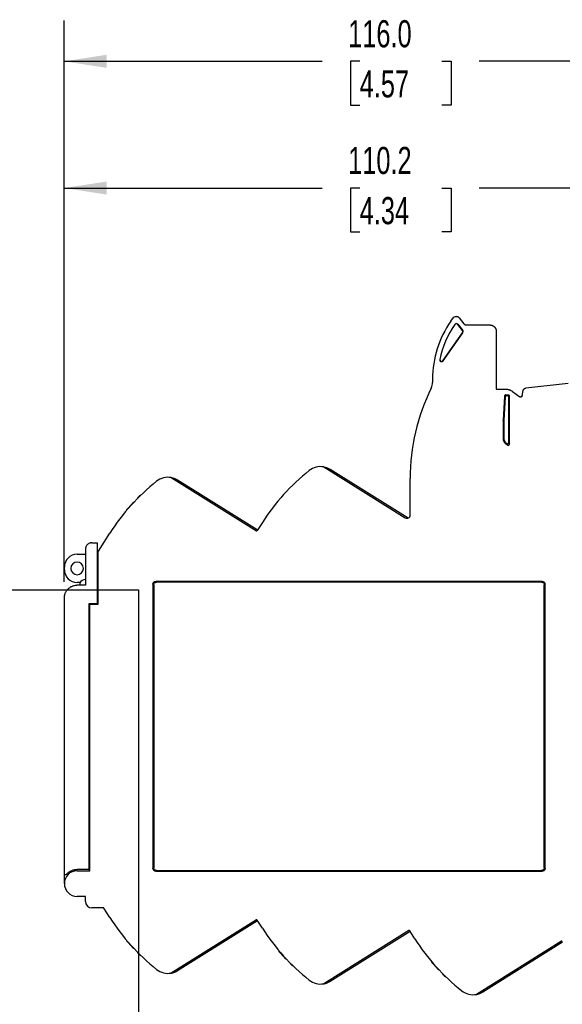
# Model space of a CAD drawing. Header units: millimetres. Extents: x 6 to 543, y 6 to 386.
# Tile 7 of 12: x 255 to 339, y 145 to 299. Entities that reach past the tile are written whole.
import ezdxf

# ---------------------------------------------------------------- set-up
doc = ezdxf.new("R2010")
doc.units = ezdxf.units.MM
doc.header["$LTSCALE"] = 2
doc.layers.add('DIMENSIONS', color=140, linetype='Continuous', lineweight=25)
doc.layers.add('TEXT', color=140, linetype='Continuous', lineweight=25)
doc.styles.add('SLDTEXTSTYLE0', font='TXT', dxfattribs={"width": 0.7})
doc.dimstyles.new('SLDDIMSTYLE1', dxfattribs={"dimtxt": 4.316016, "dimasz": 6.604, "dimexe": 0, "dimexo": 0.0625, "dimgap": 1.079004, "dimtad": 0, "dimtih": 1, "dimtoh": 1, "dimrnd": 1e-09, "dimzin": 12, "dimdsep": 46, "dimtxsty": 'SLDTEXTSTYLE0', "dimsah": 1, "dimcen": 0.09, "dimadec": 0, "dimazin": 3, "dimtfac": 1, "dimtofl": 0, "dimtmove": 0, "dimatfit": 3, "dimfxl": 0, "dimfrac": 2, "dimtolj": 1, "dimtzin": 12, "dimarcsym": 0})
doc.dimstyles.new('SLDDIMSTYLE2', dxfattribs={"dimtxt": 4.316016, "dimasz": 6.604, "dimexe": 0, "dimexo": 0.0625, "dimgap": 1.079004, "dimtad": 0, "dimtih": 1, "dimtoh": 1, "dimrnd": 1e-09, "dimzin": 4, "dimdsep": 46, "dimtxsty": 'SLDTEXTSTYLE0', "dimsah": 1, "dimcen": 0.09, "dimadec": 0, "dimazin": 1, "dimtfac": 1, "dimtofl": 0, "dimtmove": 0, "dimatfit": 3, "dimfxl": 0, "dimfrac": 2, "dimtolj": 1, "dimtzin": 12, "dimarcsym": 0})

# ---------------------------------------------------------------- blocks, each defined once
blk = doc.blocks.new('_D_5')
at = {"layer": 'DIMENSIONS'}
for p, q in [((261.47, 210.8), (261.47, 278.61)), ((371.62, 204.05), (371.62, 278.61)), ((261.47, 272.26), (301.74, 272.26)), ((307.59, 272.26), (306.14, 272.26)), ((306.14, 272.26), (306.14, 265.4)), ((320.42, 272.26), (321.86, 272.26)), ((321.86, 272.26), (321.86, 265.4)), ((371.62, 272.26), (326.26, 272.26)), ((306.14, 265.4), (307.59, 265.4)), ((321.86, 265.4), (320.42, 265.4))]:
    blk.add_line(p, q, dxfattribs=at)
for points in [[(261.47, 272.26), (268.08, 271.24), (268.08, 273.27)], [(371.62, 272.26), (365.02, 273.27), (365.02, 271.24)]]:
    blk.add_solid(points, dxfattribs=at)
at = {"layer": 'DIMENSIONS', "char_height": 4.233, "attachment_point": 1, "style": 'SLDTEXTSTYLE0'}
for s, insert in [('110.2', (305.79, 278.68)), ('4.34', (307.59, 270.85))]:
    blk.add_mtext(s, dxfattribs=dict(at, insert=insert))
blk = doc.blocks.new('_D_6')
at = {"layer": 'DIMENSIONS'}
for p, q in [((261.47, 210.8), (261.47, 298.39)), ((377.47, 252.67), (377.47, 298.39)), ((261.47, 292.04), (301.74, 292.04)), ((307.59, 292.04), (306.14, 292.04)), ((306.14, 292.04), (306.14, 285.18)), ((320.42, 292.04), (321.86, 292.04)), ((321.86, 292.04), (321.86, 285.18)), ((377.47, 292.04), (326.26, 292.04)), ((306.14, 285.18), (307.59, 285.18)), ((321.86, 285.18), (320.42, 285.18))]:
    blk.add_line(p, q, dxfattribs=at)
for points in [[(261.47, 292.04), (268.08, 291.02), (268.08, 293.06)], [(377.47, 292.04), (370.87, 293.06), (370.87, 291.02)]]:
    blk.add_solid(points, dxfattribs=at)
at = {"layer": 'DIMENSIONS', "char_height": 4.233, "attachment_point": 1, "style": 'SLDTEXTSTYLE0'}
for s, insert in [('116.0', (305.79, 298.46)), ('4.57', (307.59, 290.64))]:
    blk.add_mtext(s, dxfattribs=dict(at, insert=insert))

msp = doc.modelspace()

# ---------------------------------------------------------------- linework, layer by layer
for p, q in [((322.477, 252.181), (322.742, 252.181)), ((321.82, 251.465), (322.234, 252.055)), ((322.441, 250.973), (322.466, 250.956)), ((322.917, 250.987), (322.893, 250.968)), ((323.652, 249.996), (322.893, 250.968)), ((322.917, 250.987), (323.677, 250.015)), ((323.136, 251.989), (323.851, 251.074)), ((324.245, 250.881), (327.922, 250.881)), ((320.588, 245.293), (323.66, 249.68)), ((320.614, 245.275), (323.686, 249.662)), ((323.652, 249.996), (323.677, 250.015)), ((323.66, 249.68), (323.686, 249.662)), ((328.922, 249.881), (328.922, 240.881)), ((320.112, 245.5), (320.081, 245.506)), ((320.614, 245.275), (320.588, 245.293)), ((318.972, 242.431), (318.972, 241.925)), ((333.561, 241.043), (340.16, 241.784)), ((328.922, 240.881), (330.271, 240.881)), ((330.399, 239.952), (330.785, 239.952)), ((330.399, 239.952), (330.513, 239.831)), ((330.664, 239.831), (330.513, 239.831)), ((330.664, 239.831), (330.785, 239.952)), ((331.448, 240.498), (332.576, 239.677)), ((332.968, 239.832), (333.125, 240.641)), ((330.202, 239.765), (329.997, 236.042)), ((330.316, 239.644), (330.117, 236.039)), ((330.202, 239.765), (330.316, 239.644)), ((330.862, 239.634), (330.982, 239.754)), ((330.862, 232.539), (330.862, 239.634)), ((330.982, 232.313), (330.982, 239.754)), ((329.995, 235.988), (329.997, 236.042)), ((329.995, 235.988), (329.995, 233.018)), ((329.995, 235.988), (330.116, 235.985)), ((330.117, 236.039), (329.997, 236.042)), ((330.117, 236.039), (330.116, 235.985)), ((330.116, 235.985), (330.116, 233.05)), ((330.116, 233.05), (329.995, 233.018)), ((330.182, 232.803), (330.054, 232.785)), ((301.991, 228.721), (314.707, 220.775)), ((315.144, 220.738), (302.974, 228.343)), ((278.172, 227.056), (291.457, 218.754)), ((291.605, 218.897), (279.155, 226.677)), ((315.472, 221.199), (315.472, 226.9)), ((273.298, 224.27), (273.341, 224.243)), ((295.61, 224.287), (295.606, 224.29)), ((271.227, 221.973), (271.182, 222.002)), ((271.371, 222.142), (271.327, 222.171)), ((292.392, 220.037), (291.595, 218.785)), ((266.788, 215.569), (268.573, 218.371)), ((265.772, 216.882), (266.672, 216.884)), ((266.672, 207.414), (266.672, 216.884)), ((264.772, 215.882), (264.772, 210.281)), ((266.772, 215.544), (266.788, 215.569)), ((266.772, 215.515), (266.772, 215.544)), ((266.772, 207.314), (266.772, 215.515)), ((263.472, 215.081), (264.772, 215.081)), ((266.672, 215.081), (266.772, 215.081)), ((261.472, 212.681), (261.472, 213.081)), ((263.937, 210.681), (263.472, 210.681)), ((263.897, 210.616), (263.897, 210.266)), ((266.772, 210.681), (266.672, 210.681)), ((336.11, 210.847), (275.734, 210.847)), ((275.734, 210.847), (275.85, 210.731)), ((335.995, 210.731), (275.85, 210.731)), ((336.11, 210.847), (335.995, 210.731)), ((264.772, 210.281), (263.437, 210.258)), ((275.307, 210.419), (275.307, 166.043)), ((275.307, 210.419), (275.422, 210.304)), ((275.422, 210.304), (275.422, 166.159)), ((336.538, 210.419), (336.422, 210.304)), ((336.422, 166.159), (336.422, 210.304)), ((336.538, 166.043), (336.538, 210.419)), ((261.472, 165.094), (261.472, 208.258)), ((265.372, 207.414), (266.672, 207.414)), ((265.372, 165.881), (265.372, 207.414)), ((265.472, 165.681), (265.472, 207.314)), ((265.472, 207.314), (266.772, 207.314)), ((275.422, 166.159), (275.307, 166.043)), ((336.538, 166.043), (336.422, 166.159)), ((261.472, 165.094), (261.772, 165.078)), ((261.472, 163.681), (261.472, 165.094)), ((262.027, 165.064), (261.772, 165.078)), ((265.372, 165.881), (263.472, 165.881)), ((263.472, 165.681), (265.472, 165.681)), ((265.372, 165.881), (265.372, 165.681)), ((275.734, 165.616), (275.85, 165.731)), ((275.734, 165.616), (336.11, 165.616)), ((275.85, 165.731), (335.995, 165.731)), ((336.11, 165.616), (335.995, 165.731)), ((264.772, 161.681), (263.472, 161.681)), ((264.772, 160.881), (264.772, 161.681)), ((267.569, 159.881), (265.772, 159.881)), ((268.573, 158.392), (267.653, 159.835)), ((291.457, 158.009), (278.172, 149.707)), ((279.154, 150.085), (291.649, 157.893)), ((292.392, 156.726), (291.595, 157.978)), ((315.276, 156.343), (301.991, 148.042)), ((302.973, 148.42), (315.468, 156.227)), ((316.211, 155.06), (315.414, 156.312)), ((271.182, 154.761), (271.227, 154.79)), ((271.371, 154.621), (271.327, 154.592)), ((339.095, 154.678), (325.81, 146.376)), ((326.805, 146.762), (339.287, 154.562)), ((273.341, 152.52), (273.298, 152.492)), ((294.994, 153.094), (295.044, 153.126)), ((295.189, 152.957), (295.138, 152.925)), ((297.158, 150.857), (297.109, 150.826)), ((318.806, 151.428), (318.862, 151.463)), ((319.006, 151.294), (318.95, 151.259)), ((320.975, 149.193), (320.921, 149.159))]:
    msp.add_line(p, q)
for centre, radius, start, end in [((334.722, 242.431), 15.75, 145, 180), ((334.722, 242.431), 14.96, 145.17905, 168.13855), ((334.722, 242.431), 14.929, 145.17905, 168.13855), ((322.684, 250.804), 0.296, 38, 145.17905), ((322.684, 250.804), 0.265, 38, 145.17905), ((323.443, 249.832), 0.265, 325, 38), ((323.443, 249.832), 0.296, 325, 38), ((320.371, 245.445), 0.296, 168.13855, 325), ((320.371, 245.445), 0.265, 168.13855, 325), ((316.972, 241.925), 2, 333.77412, 0), ((347.472, 226.9), 32, 153.77412, 180), ((331.472, 233.548), 1.61, 208.28791, 240.89947), ((331.472, 233.548), 1.49, 209.98949, 231.3121), ((320.224, 202.306), 33, 128.449, 147.5), ((301.476, 225.918), 2.85, 79.59365, 128.449), ((296.405, 200.64), 33, 128.449, 147.5), ((277.657, 224.253), 2.85, 79.59365, 128.449), ((296.35, 200.657), 33, 137.12716, 139.31324), ((272.349, 222.939), 0.25, 99.5436, 137.12716), ((273.13, 223.752), 0.25, 135.15445, 172.49003), ((296.35, 200.657), 33, 134.31136, 135.15445), ((314.972, 221.199), 0.5, 238, 0), ((291.51, 218.839), 0.1, 238, 327.50001), ((266.872, 215.515), 0.1, 147.5, 180), ((263.472, 213.081), 2, 90, 180), ((263.472, 212.881), 0.987, 0, 180), ((263.472, 212.681), 2, 180, 270), ((263.472, 212.881), 0.987, 180, 0), ((264.772, 210.131), 1, 90, 151.00504), ((263.472, 163.681), 2, 90, 270), ((265.772, 160.881), 1, 180, 270), ((267.569, 159.781), 0.1, 32.5, 90), ((296.405, 176.123), 33, 212.5, 231.551), ((291.51, 157.924), 0.1, 32.49999, 122), ((320.224, 174.457), 33, 212.5, 231.551), ((315.329, 156.258), 0.1, 32.5, 122), ((296.35, 176.106), 33, 220.68676, 222.87284), ((344.043, 172.791), 33, 212.5, 231.551), ((339.148, 154.593), 0.1, 32.49999, 122), ((272.349, 153.824), 0.25, 222.87284, 260.4564), ((273.13, 153.011), 0.25, 187.50997, 224.84555), ((296.35, 176.106), 33, 224.84555, 225.68864), ((320.162, 174.439), 33, 220.68676, 222.87284), ((296.16, 152.157), 0.25, 222.87284, 262.72738), ((296.942, 151.344), 0.25, 185.25961, 224.84555), ((320.162, 174.439), 33, 224.84555, 225.68864), ((343.974, 172.772), 33, 220.68676, 222.87284), ((277.657, 152.51), 2.85, 231.551, 280.40635), ((319.972, 150.49), 0.25, 222.87284, 264.89458), ((320.753, 149.677), 0.25, 183.11119, 224.84555), ((343.974, 172.772), 33, 224.84555, 225.68864), ((301.476, 150.844), 2.85, 231.551, 280.40635), ((325.295, 149.179), 2.85, 231.551, 280.40635)]:
    msp.add_arc(centre, radius, start, end)
for points in [[(322.234, 252.055), (322.288, 252.133), (322.382, 252.181), (322.477, 252.181)], [(323.136, 251.989), (323.043, 252.108), (322.893, 252.181), (322.742, 252.181)], [(330.116, 233.05), (330.116, 232.965), (330.139, 232.877), (330.182, 232.803)], [(330.862, 232.539), (330.902, 232.455), (330.942, 232.382), (330.982, 232.313)]]:
    msp.add_open_spline(points, degree=3)
for points, knots in [([(323.851, 251.074), (323.864, 251.059), (323.888, 251.03), (323.93, 250.992), (323.976, 250.959), (324.042, 250.922), (324.132, 250.888), (324.207, 250.884), (324.245, 250.881)], [0, 0, 0, 0, 0.1253471, 0.2494404, 0.3739073, 0.5003607, 0.7494438, 1, 1, 1, 1]), ([(327.922, 250.881), (327.955, 250.88), (328.02, 250.879), (328.118, 250.864), (328.213, 250.84), (328.305, 250.807), (328.394, 250.765), (328.479, 250.714), (328.558, 250.656), (328.63, 250.59), (328.696, 250.517), (328.755, 250.438), (328.805, 250.354), (328.847, 250.265), (328.881, 250.172), (328.904, 250.077), (328.919, 249.98), (328.921, 249.914), (328.922, 249.881)], [0, 0, 0, 0, 0.0625013, 0.1250021, 0.1875024, 0.2500024, 0.312502, 0.3750015, 0.4375008, 0.5, 0.5624992, 0.6249985, 0.687498, 0.7499976, 0.8124976, 0.8749979, 0.9374987, 1, 1, 1, 1]), ([(330.399, 239.952), (330.386, 239.951), (330.361, 239.95), (330.325, 239.939), (330.292, 239.922), (330.253, 239.891), (330.213, 239.84), (330.205, 239.79), (330.202, 239.765)], [0, 0, 0, 0, 0.1270101, 0.2497246, 0.3728382, 0.5010016, 0.7497031, 1, 1, 1, 1]), ([(330.271, 240.881), (330.318, 240.88), (330.411, 240.879), (330.55, 240.863), (330.688, 240.839), (330.824, 240.805), (330.957, 240.762), (331.087, 240.709), (331.212, 240.648), (331.334, 240.578), (331.41, 240.525), (331.448, 240.498)], [0, 0, 0, 0, 0.1111113, 0.2222225, 0.3333335, 0.4444445, 0.5555555, 0.6666665, 0.7777775, 0.8888887, 1, 1, 1, 1]), ([(330.513, 239.831), (330.499, 239.83), (330.47, 239.828), (330.429, 239.814), (330.393, 239.792), (330.361, 239.762), (330.337, 239.727), (330.321, 239.687), (330.317, 239.659), (330.316, 239.644)], [0, 0, 0, 0, 0.1428651, 0.2857223, 0.4285746, 0.5714254, 0.7142777, 0.8571349, 1, 1, 1, 1]), ([(330.862, 239.634), (330.861, 239.648), (330.859, 239.678), (330.844, 239.72), (330.82, 239.758), (330.788, 239.789), (330.751, 239.813), (330.709, 239.828), (330.679, 239.83), (330.664, 239.831)], [0, 0, 0, 0, 0.1428661, 0.2857232, 0.428575, 0.571425, 0.7142768, 0.8571339, 1, 1, 1, 1]), ([(330.982, 239.754), (330.982, 239.767), (330.98, 239.793), (330.969, 239.83), (330.951, 239.864), (330.918, 239.904), (330.863, 239.944), (330.811, 239.949), (330.785, 239.952)], [0, 0, 0, 0, 0.1272079, 0.2497569, 0.3727081, 0.5010746, 0.7497321, 1, 1, 1, 1]), ([(332.968, 239.832), (332.965, 239.817), (332.957, 239.788), (332.938, 239.749), (332.912, 239.715), (332.883, 239.686), (332.85, 239.663), (332.812, 239.645), (332.77, 239.632), (332.714, 239.627), (332.645, 239.636), (332.599, 239.663), (332.576, 239.677)], [0, 0, 0, 0, 0.0898931, 0.1771954, 0.2619066, 0.3440267, 0.4235554, 0.5004928, 0.5932894, 0.687221, 0.8368625, 1, 1, 1, 1]), ([(333.125, 240.641), (333.131, 240.664), (333.142, 240.71), (333.17, 240.775), (333.206, 240.835), (333.251, 240.89), (333.303, 240.938), (333.361, 240.978), (333.424, 241.009), (333.491, 241.032), (333.537, 241.039), (333.561, 241.043)], [0, 0, 0, 0, 0.1111122, 0.2222235, 0.3333343, 0.4444448, 0.5555552, 0.6666657, 0.7777765, 0.8888878, 1, 1, 1, 1]), ([(329.995, 233.018), (329.996, 232.998), (329.997, 232.957), (330.009, 232.898), (330.027, 232.839), (330.045, 232.803), (330.054, 232.785)], [0, 0, 0, 0, 0.251946, 0.5, 0.748054, 1, 1, 1, 1]), ([(330.541, 232.385), (330.552, 232.377), (330.575, 232.361), (330.615, 232.347), (330.654, 232.341), (330.691, 232.342), (330.723, 232.35), (330.771, 232.369), (330.841, 232.424), (330.854, 232.498), (330.862, 232.539)], [0, 0, 0, 0, 0.09510148, 0.19018598, 0.28153186, 0.36572298, 0.44012203, 0.50304578, 0.72255499, 1, 1, 1, 1]), ([(330.541, 232.385), (330.557, 232.357), (330.589, 232.3), (330.638, 232.219), (330.672, 232.167), (330.689, 232.141)], [0, 0, 0, 0, 0.3112563, 0.6445888, 1, 1, 1, 1]), ([(330.689, 232.141), (330.699, 232.136), (330.72, 232.126), (330.753, 232.117), (330.81, 232.113), (330.89, 232.135), (330.951, 232.198), (330.979, 232.262), (330.981, 232.296), (330.982, 232.313)], [0, 0, 0, 0, 0.0835747, 0.1665351, 0.2514052, 0.500142, 0.7488785, 0.8737024, 1, 1, 1, 1]), ([(301.991, 228.721), (302, 228.72), (302.018, 228.716), (302.045, 228.711), (302.072, 228.705), (302.099, 228.699), (302.127, 228.693), (302.155, 228.686), (302.184, 228.679), (302.213, 228.671), (302.243, 228.663), (302.274, 228.654), (302.305, 228.645), (302.372, 228.624), (302.472, 228.59), (302.586, 228.544), (302.696, 228.495), (302.79, 228.448), (302.888, 228.395), (302.949, 228.357), (302.986, 228.335)], [0, 0, 0, 0, 0.0062497, 0.0133489, 0.0217907, 0.0318727, 0.0437705, 0.0575902, 0.0733996, 0.0912436, 0.1111535, 0.1331517, 0.1572549, 0.1834755, 0.3006309, 0.4508064, 0.5755991, 0.72247, 0.834214, 1, 1, 1, 1]), ([(278.172, 227.056), (278.18, 227.054), (278.199, 227.051), (278.226, 227.045), (278.253, 227.04), (278.28, 227.034), (278.308, 227.027), (278.336, 227.021), (278.365, 227.013), (278.394, 227.006), (278.424, 226.997), (278.455, 226.989), (278.486, 226.98), (278.553, 226.959), (278.653, 226.924), (278.767, 226.879), (278.877, 226.829), (278.971, 226.782), (279.069, 226.729), (279.13, 226.692), (279.167, 226.67)], [0, 0, 0, 0, 0.0062496, 0.0133489, 0.0217906, 0.0318726, 0.0437702, 0.0575899, 0.0733991, 0.0912431, 0.1111528, 0.1331509, 0.1572539, 0.1834744, 0.3006295, 0.4508043, 0.575597, 0.7224694, 0.8342144, 1, 1, 1, 1]), ([(271.182, 222.002), (271.183, 222.002), (271.184, 222.004), (271.193, 222.014), (271.206, 222.029), (271.23, 222.058), (271.27, 222.105), (271.308, 222.148), (271.327, 222.171)], [0, 0, 0, 0, 0.1281449, 0.2509637, 0.3735288, 0.5009432, 0.7501507, 1, 1, 1, 1]), ([(265.772, 216.882), (265.741, 216.881), (265.678, 216.88), (265.585, 216.866), (265.493, 216.844), (265.369, 216.801), (265.219, 216.724), (265.06, 216.594), (264.93, 216.435), (264.839, 216.257), (264.782, 216.071), (264.775, 215.945), (264.772, 215.882)], [0, 0, 0, 0, 0.0602601, 0.1200229, 0.1798276, 0.240212, 0.3700039, 0.5001364, 0.6299266, 0.7600573, 0.8799455, 1, 1, 1, 1]), ([(275.307, 210.419), (275.308, 210.444), (275.31, 210.492), (275.325, 210.561), (275.35, 210.624), (275.383, 210.68), (275.446, 210.753), (275.562, 210.83), (275.675, 210.841), (275.734, 210.847)], [0, 0, 0, 0, 0.1088325, 0.2125661, 0.3119672, 0.4079065, 0.501351, 0.7385224, 1, 1, 1, 1]), ([(275.422, 210.304), (275.423, 210.328), (275.425, 210.375), (275.439, 210.443), (275.463, 210.506), (275.497, 210.563), (275.544, 210.617), (275.605, 210.667), (275.681, 210.704), (275.764, 210.728), (275.821, 210.73), (275.85, 210.731)], [0, 0, 0, 0, 0.1069479, 0.2079958, 0.3054913, 0.4020413, 0.5003283, 0.6223852, 0.7495809, 0.8715853, 1, 1, 1, 1]), ([(335.995, 210.731), (336.019, 210.731), (336.066, 210.729), (336.134, 210.714), (336.196, 210.69), (336.253, 210.656), (336.308, 210.61), (336.358, 210.548), (336.395, 210.473), (336.418, 210.39), (336.421, 210.333), (336.422, 210.304)], [0, 0, 0, 0, 0.1069479, 0.2079958, 0.3054913, 0.4020413, 0.5003283, 0.6223852, 0.7495809, 0.8715853, 1, 1, 1, 1]), ([(336.11, 210.847), (336.135, 210.846), (336.183, 210.844), (336.251, 210.828), (336.314, 210.803), (336.371, 210.77), (336.444, 210.708), (336.521, 210.592), (336.532, 210.479), (336.538, 210.419)], [0, 0, 0, 0, 0.1088325, 0.2125661, 0.3119672, 0.4079065, 0.501351, 0.7385224, 1, 1, 1, 1]), ([(261.472, 208.258), (261.473, 208.307), (261.475, 208.406), (261.493, 208.558), (261.522, 208.714), (261.567, 208.873), (261.626, 209.034), (261.702, 209.196), (261.796, 209.355), (261.908, 209.51), (262.039, 209.658), (262.188, 209.797), (262.357, 209.923), (262.543, 210.034), (262.747, 210.127), (262.965, 210.197), (263.197, 210.246), (263.356, 210.254), (263.437, 210.258)], [0, 0, 0, 0, 0.0469655, 0.0960028, 0.1471118, 0.2002925, 0.2555447, 0.3128683, 0.3722631, 0.4337292, 0.4972662, 0.5628741, 0.6305526, 0.7003017, 0.7721212, 0.8460109, 0.9219705, 1, 1, 1, 1]), ([(275.734, 165.616), (275.71, 165.617), (275.662, 165.619), (275.593, 165.635), (275.53, 165.659), (275.474, 165.693), (275.4, 165.755), (275.323, 165.871), (275.312, 165.984), (275.307, 166.043)], [0, 0, 0, 0, 0.1088325, 0.2125661, 0.3119672, 0.4079065, 0.501351, 0.7385224, 1, 1, 1, 1]), ([(275.85, 165.731), (275.825, 165.732), (275.778, 165.734), (275.711, 165.749), (275.648, 165.773), (275.591, 165.807), (275.536, 165.853), (275.486, 165.914), (275.449, 165.99), (275.426, 166.073), (275.423, 166.13), (275.422, 166.159)], [0, 0, 0, 0, 0.1069479, 0.2079958, 0.3054913, 0.4020413, 0.5003283, 0.6223852, 0.7495809, 0.8715853, 1, 1, 1, 1]), ([(336.422, 166.159), (336.421, 166.135), (336.42, 166.088), (336.405, 166.02), (336.381, 165.957), (336.347, 165.9), (336.301, 165.845), (336.239, 165.796), (336.163, 165.758), (336.08, 165.735), (336.024, 165.733), (335.995, 165.731)], [0, 0, 0, 0, 0.1069479, 0.2079958, 0.3054913, 0.4020413, 0.5003283, 0.6223852, 0.7495809, 0.8715853, 1, 1, 1, 1]), ([(336.538, 166.043), (336.537, 166.019), (336.535, 165.971), (336.519, 165.902), (336.494, 165.839), (336.461, 165.783), (336.399, 165.709), (336.283, 165.633), (336.169, 165.622), (336.11, 165.616)], [0, 0, 0, 0, 0.1088325, 0.2125661, 0.3119672, 0.4079065, 0.501351, 0.7385224, 1, 1, 1, 1]), ([(261.772, 165.078), (261.802, 165.113), (261.863, 165.184), (261.961, 165.283), (262.064, 165.375), (262.173, 165.459), (262.287, 165.537), (262.407, 165.608), (262.562, 165.687), (262.756, 165.767), (262.989, 165.833), (263.229, 165.874), (263.391, 165.879), (263.472, 165.881)], [0, 0, 0, 0, 0.0721269, 0.1435465, 0.2145428, 0.285405, 0.3564238, 0.4278881, 0.5000813, 0.6257856, 0.7499725, 0.8741938, 1, 1, 1, 1]), ([(271.327, 154.592), (271.317, 154.603), (271.298, 154.625), (271.271, 154.657), (271.246, 154.686), (271.218, 154.72), (271.189, 154.754), (271.185, 154.759), (271.182, 154.761)], [0, 0, 0, 0, 0.1280385, 0.2509948, 0.3738157, 0.5014637, 0.750179, 1, 1, 1, 1]), ([(295.138, 152.925), (295.129, 152.937), (295.11, 152.959), (295.083, 152.99), (295.058, 153.019), (295.029, 153.053), (295, 153.087), (294.996, 153.092), (294.994, 153.094)], [0, 0, 0, 0, 0.1280385, 0.2509948, 0.3738157, 0.5014637, 0.750179, 1, 1, 1, 1]), ([(318.95, 151.259), (318.941, 151.27), (318.922, 151.292), (318.895, 151.323), (318.87, 151.352), (318.841, 151.386), (318.812, 151.42), (318.808, 151.425), (318.806, 151.428)], [0, 0, 0, 0, 0.1280385, 0.2509948, 0.3738157, 0.5014637, 0.750179, 1, 1, 1, 1]), ([(278.172, 149.707), (278.18, 149.709), (278.199, 149.712), (278.226, 149.718), (278.254, 149.724), (278.283, 149.73), (278.314, 149.737), (278.345, 149.745), (278.377, 149.753), (278.411, 149.762), (278.445, 149.771), (278.481, 149.782), (278.547, 149.802), (278.65, 149.838), (278.766, 149.884), (278.879, 149.934), (278.978, 149.984), (279.075, 150.037), (279.136, 150.074), (279.167, 150.093)], [0, 0, 0, 0, 0.006184, 0.013374, 0.022147, 0.0329298, 0.0460364, 0.0617052, 0.0801209, 0.1014258, 0.1257239, 0.1530819, 0.1835292, 0.2905135, 0.4508434, 0.5836004, 0.7224885, 0.8577049, 1, 1, 1, 1]), ([(301.991, 148.042), (301.999, 148.043), (302.018, 148.047), (302.045, 148.052), (302.073, 148.058), (302.102, 148.064), (302.133, 148.071), (302.164, 148.079), (302.196, 148.087), (302.23, 148.096), (302.264, 148.106), (302.3, 148.116), (302.366, 148.137), (302.469, 148.172), (302.585, 148.218), (302.698, 148.269), (302.797, 148.319), (302.894, 148.371), (302.955, 148.409), (302.986, 148.428)], [0, 0, 0, 0, 0.006184, 0.013374, 0.022147, 0.0329298, 0.0460364, 0.0617052, 0.0801209, 0.1014258, 0.1257239, 0.1530819, 0.1835292, 0.2905135, 0.4508434, 0.5836005, 0.7224886, 0.8577049, 1, 1, 1, 1]), ([(325.81, 146.376), (325.818, 146.378), (325.837, 146.381), (325.864, 146.387), (325.892, 146.392), (325.921, 146.399), (325.952, 146.406), (325.983, 146.413), (326.015, 146.422), (326.049, 146.431), (326.083, 146.44), (326.119, 146.451), (326.185, 146.471), (326.288, 146.507), (326.404, 146.553), (326.517, 146.603), (326.616, 146.653), (326.713, 146.706), (326.774, 146.743), (326.805, 146.762)], [0, 0, 0, 0, 0.0061839, 0.0133738, 0.0221467, 0.0329294, 0.0460359, 0.0617046, 0.0801203, 0.1014252, 0.1257234, 0.1530816, 0.1835292, 0.2905135, 0.4508434, 0.5836005, 0.7224886, 0.8577049, 1, 1, 1, 1])]:
    msp.add_open_spline(points, degree=3, knots=knots)
at = {"layer": 'TEXT'}
for p, q in [((6.35, 209.55), (273.05, 209.55)), ((273.05, 209.55), (273.05, 6.35))]:
    msp.add_line(p, q, dxfattribs=at)

# ---------------------------------------------------------------- dimensions: what is measured, and where the dimension line sits
at = {"layer": 'DIMENSIONS'}
for base, p2, dimstyle, picture, middle in [((377.472, 292.04), (377.472, 250.131), 'SLDDIMSTYLE2', '_D_6', (314.002, 292.04)), ((371.622, 272.256), (371.622, 201.511), 'SLDDIMSTYLE1', '_D_5', (314.002, 272.256))]:
    dim = msp.add_linear_dim(base=base, p1=(261.472, 208.258), p2=p2, angle=0, dimstyle=dimstyle, dxfattribs=at)
    dim.commit()
    dim.dimension.update_dxf_attribs({"geometry": picture, "text_midpoint": middle, "dimtype": 160})

doc.saveas('drawing.dxf')
